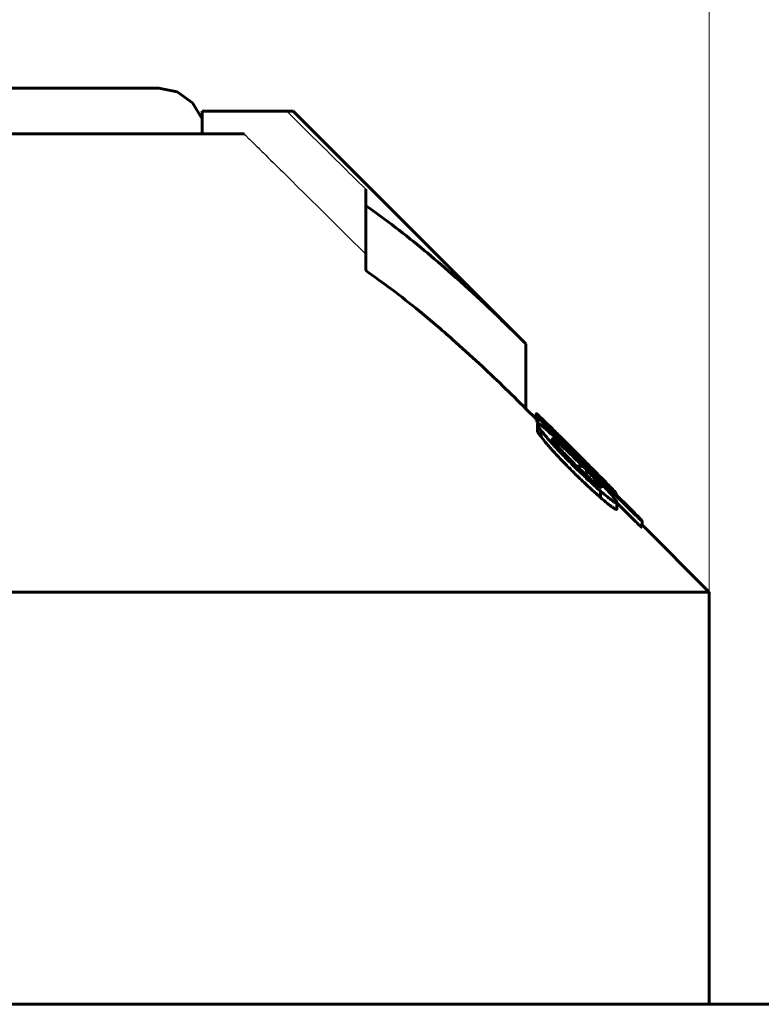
# Model space of a CAD drawing. Header units: millimetres. Extents: x 0 to 594, y 0 to 420.
# Tile 11 of 24: x 150 to 166, y 250 to 271. Entities that reach past the tile are written whole.
import ezdxf

# ---------------------------------------------------------------- set-up
doc = ezdxf.new("R2010")
doc.units = ezdxf.units.MM
for name, pattern in [('K5LT-1', [0]), ('K5LT_BASIC', [0]), ('K5LT_THIN', [0])]:
    doc.linetypes.add(name, pattern=pattern)
doc.layers.add('Системный слой', color=7, linetype='Continuous')
doc.layers.add('Системный слой (1)', color=251, linetype='Continuous', true_color=0x6c6c6c)
doc.styles.add('KDIMTEXTSTYLE', font='txt', dxfattribs={"width": 0.96, "oblique": 15, "height": 5})
doc.styles.add('KTEXTSTYLE', font='txt', dxfattribs={"width": 0.96, "height": 5})
doc.dimstyles.new('KDIMSTYLE (1.00)', dxfattribs={"dimtxt": 5, "dimasz": 1, "dimexe": 2, "dimexo": 0, "dimgap": 1, "dimtad": 1, "dimtxsty": 'KDIMTEXTSTYLE', "dimsah": 1, "dimcen": 0, "dimdle": 1, "dimadec": 0, "dimazin": 0, "dimtfac": 0.667, "dimtmove": 0, "dimatfit": 3, "dimfxl": 1, "dimtvp": 1, "dimtolj": 1, "dimtzin": 0, "dimarcsym": 0})

# ---------------------------------------------------------------- blocks, each defined once
blk = doc.blocks.new('U7')
at = {"layer": 'Системный слой (1)', "color": 150, "linetype": 'K5LT_BASIC', "lineweight": 60, "true_color": 0x0080ff}
for p, q in [((160.973, 262.404), (160.751, 262.626)), ((164.751, 258.626), (163.285, 260.092))]:
    blk.add_line(p, q, dxfattribs=at)
blk = doc.blocks.new('U8')
at = {"layer": 'Системный слой (1)', "color": 150, "linetype": 'K5LT_BASIC', "lineweight": 60, "true_color": 0x0080ff}
for p, q in [((152.735, 269.626), (153.136, 269.543)), ((153.136, 269.543), (153.47, 269.306)), ((153.47, 269.306), (153.681, 268.956))]:
    blk.add_line(p, q, dxfattribs=at)
blk = doc.blocks.new('U19')
at = {"layer": 'Системный слой (1)', "color": 150, "linetype": 'K5LT_BASIC', "lineweight": 60, "true_color": 0x0080ff}
for p, q in [((162.718, 260.779), (162.719, 260.777)), ((162.719, 260.777), (162.719, 260.776)), ((162.719, 260.776), (162.72, 260.775))]:
    blk.add_line(p, q, dxfattribs=at)
blk = doc.blocks.new('U20')
at = {"layer": 'Системный слой (1)', "color": 150, "linetype": 'K5LT_BASIC', "lineweight": 60, "true_color": 0x0080ff}
for p, q in [((160.973, 262.38), (160.978, 262.372)), ((160.978, 262.372), (160.99, 262.356)), ((160.99, 262.356), (161.01, 262.332))]:
    blk.add_line(p, q, dxfattribs=at)
blk = doc.blocks.new('D0')
at = {"layer": 'Системный слой (1)'}
for points in [[(129.251, 275.823), (129.751, 276.481), (124.751, 275.823), (129.751, 275.165)], [(164.751, 275.823), (159.751, 276.481), (160.251, 275.823), (159.751, 275.165)]]:
    blk.add_hatch(color=7, dxfattribs=at).paths.add_polyline_path(points)
at = {"layer": 'Системный слой (1)', "color": 7, "linetype": 'K5LT_THIN', "lineweight": 18}
for p, q in [((124.751, 258.626), (124.751, 277.823)), ((164.751, 258.626), (164.751, 277.823)), ((124.751, 275.823), (129.751, 276.481)), ((129.751, 276.481), (129.251, 275.823)), ((160.251, 275.823), (159.751, 276.481)), ((159.751, 276.481), (164.751, 275.823)), ((129.751, 275.165), (124.751, 275.823)), ((124.751, 275.823), (164.751, 275.823)), ((129.251, 275.823), (129.751, 275.165)), ((164.751, 275.823), (159.751, 275.165)), ((159.751, 275.165), (160.251, 275.823))]:
    blk.add_line(p, q, dxfattribs=at)
blk.add_wipeout([(140.732, 276.823), (140.732, 284.205), (148.448, 284.205), (148.448, 276.823)]).dxf.layer = 'Системный слой (1)'
at = {"layer": 'Системный слой (1)', "color": 7, "insert": (140.732, 283.411), "char_height": 5, "attachment_point": 1, "style": 'KTEXTSTYLE'}
blk.add_mtext('\\fArial|b0|c204|p34;\\H5.0;\\W1.000;\\Q15;\\fGOST Type AU|b0|i0|c204|p34;\\Q15;\\W0.960;40', dxfattribs=at)
blk = doc.blocks.new('KDIMARROW_01')
at = {"layer": 'Системный слой'}
blk.add_hatch(color=0, dxfattribs=at).paths.add_polyline_path([(-5, -0.658), (0, 0), (-5, 0.658), (-4.5, 0)])
at = {"layer": 'Системный слой', "color": 0, "linetype": 'K5LT_THIN', "lineweight": 18}
for p, q in [((-4.5, 0), (-5, 0.658)), ((-5, 0.658), (0, 0)), ((0, 0), (-5, -0.658)), ((-5, -0.658), (-4.5, 0))]:
    blk.add_line(p, q, dxfattribs=at)
at = {"layer": 'Системный слой (1)', "color": 0, "linetype": 'K5LT_THIN', "lineweight": 18}
blk.add_line((305.918, 124.034), (303.918, 124.034), dxfattribs=at)

msp = doc.modelspace()

# ---------------------------------------------------------------- linework, layer by layer
at = {"layer": 'Системный слой (1)', "color": 150, "linetype": 'K5LT_BASIC', "lineweight": 60, "true_color": 0x0080ff}
for p, q in [((145.251, 269.626), (152.735, 269.626)), ((155.524, 269.126), (153.681, 269.126)), ((153.681, 268.626), (153.681, 269.126)), ((155.524, 269.126), (155.665, 269.126)), ((160.751, 264.041), (155.665, 269.126)), ((146.501, 268.626), (154.596, 268.626)), ((157.251, 267.06), (157.251, 267.419)), ((157.251, 265.646), (157.251, 267.06)), ((160.751, 262.626), (160.751, 264.041)), ((160.973, 262.38), (160.973, 262.521)), ((161.01, 262.439), (161.01, 262.446)), ((161.01, 262.301), (161.01, 262.439)), ((161, 262.148), (161, 262.29)), ((161.14, 262.327), (161.14, 262.328)), ((161.264, 262.224), (161.264, 262.237)), ((161.079, 262.013), (161.079, 262.155)), ((161.357, 261.912), (161.357, 261.961)), ((161.671, 261.846), (161.812, 261.706)), ((161.873, 261.532), (161.663, 261.737)), ((161.805, 261.665), (161.736, 261.734)), ((161.812, 261.706), (161.942, 261.575)), ((161.901, 261.57), (161.901, 261.611)), ((161.881, 261.522), (161.924, 261.481)), ((161.924, 261.312), (161.924, 261.439)), ((162.073, 261.17), (162.073, 261.288)), ((162.354, 261.143), (162.354, 261.141)), ((162.377, 260.688), (162.377, 260.829)), ((162.404, 260.913), (162.404, 260.9)), ((162.657, 260.816), (162.7, 260.773)), ((162.7, 260.773), (163.032, 260.442)), ((162.718, 260.781), (162.718, 260.78)), ((162.718, 260.755), (162.718, 260.78)), ((162.72, 260.754), (162.72, 260.775)), ((162.735, 260.438), (162.735, 260.579)), ((162.735, 260.571), (163.136, 260.171)), ((163.285, 260.178), (163.285, 260.177)), ((163.285, 260.036), (163.285, 260.177)), ((124.751, 258.626), (164.751, 258.626)), ((164.751, 249.626), (164.751, 258.626)), ((203.151, 249.626), (86.351, 249.626))]:
    msp.add_line(p, q, dxfattribs=at)
at = {"layer": 'Системный слой (1)', "color": 7, "linetype": 'K5LT-1'}
for points, knots in [([(157.251, 267.419), (157.06, 267.608), (156.678, 267.985), (156.2, 268.459), (155.815, 268.839), (155.621, 269.031), (155.524, 269.126)], [0, 0, 0, 0, 0.522477, 1.044954, 1.310311, 1.575669, 1.575669, 1.575669, 1.575669]), ([(154.596, 268.626), (154.609, 268.614), (154.639, 268.584), (154.706, 268.518), (154.835, 268.392), (155.085, 268.145), (155.492, 267.743), (156.023, 267.22), (156.626, 266.623), (157.037, 266.216), (157.251, 266.005)], [0, 0, 0, 0, 0.072514, 0.181284, 0.398826, 0.833908, 1.667816, 2.814639, 3.983986, 5.255882, 5.255882, 5.255882, 5.255882])]:
    msp.add_open_spline(points, degree=3, knots=knots, dxfattribs=at)
at = {"layer": 'Системный слой (1)', "color": 150, "linetype": 'K5LT_BASIC', "lineweight": 60, "true_color": 0x0080ff}
for points, knots in [([(160.751, 264.041), (160.446, 264.345), (159.91, 264.867), (159.167, 265.544), (158.525, 266.094), (157.901, 266.593), (157.47, 266.908), (157.251, 267.06)], [0, 0, 0, 0, 2.181063, 3.80596, 5.167529, 6.570618, 8, 8, 8, 8]), ([(160.751, 262.626), (160.413, 262.964), (159.883, 263.478), (159.105, 264.184), (158.468, 264.727), (157.835, 265.228), (157.44, 265.514), (157.251, 265.646)], [0, 0, 0, 0, 2.418116, 3.75696, 5.407697, 6.764106, 8, 8, 8, 8]), ([(161.236, 262.279), (161.21, 262.304), (161.172, 262.341), (161.121, 262.391), (161.082, 262.428), (161.037, 262.471), (161.005, 262.5), (160.984, 262.517), (160.975, 262.523), (160.973, 262.522), (160.973, 262.521)], [0, 0, 0, 0, 2.151305, 3.224126, 4.605271, 5.902664, 8.075218, 8.915326, 10.096859, 11, 11, 11, 11]), ([(160.973, 262.521), (160.973, 262.52), (160.975, 262.517), (160.981, 262.508), (160.995, 262.49), (161.023, 262.458), (161.073, 262.401), (161.112, 262.359), (161.14, 262.328)], [0, 0, 0, 0, 1.125895, 1.689612, 2.551579, 4.98929, 6.096596, 9, 9, 9, 9]), ([(161.14, 262.327), (161.131, 262.337), (161.116, 262.351), (161.096, 262.371), (161.079, 262.388), (161.06, 262.405), (161.043, 262.42), (161.03, 262.432), (161.018, 262.441), (161.012, 262.444), (161.01, 262.446)], [0, 0, 0, 0, 1.836998, 2.729229, 3.860526, 5.145581, 6.55774, 7.820357, 8.998514, 11, 11, 11, 11]), ([(161.01, 262.439), (161.019, 262.429), (161.04, 262.405), (161.071, 262.372), (161.1, 262.341), (161.121, 262.318), (161.135, 262.305), (161.14, 262.299)], [0, 0, 0, 0, 2.192469, 4.57628, 5.943653, 7.17318, 8, 8, 8, 8]), ([(161.663, 261.737), (161.606, 261.792), (161.53, 261.864), (161.415, 261.972), (161.336, 262.045), (161.244, 262.128), (161.184, 262.18), (161.136, 262.22), (161.107, 262.243), (161.078, 262.265), (161.049, 262.285), (161.019, 262.301), (161.002, 262.302), (161, 262.293), (161, 262.29)], [0, 0, 0, 0, 2.941336, 3.836699, 5.896985, 7.063009, 8.831246, 9.354729, 10.064191, 10.796175, 11.463267, 12.612601, 14.13645, 15, 15, 15, 15]), ([(161, 262.29), (161, 262.284), (161.005, 262.269), (161.028, 262.226), (161.058, 262.184), (161.079, 262.155)], [0, 0, 0, 0, 1.63703, 3.16498, 6, 6, 6, 6]), ([(161.671, 261.846), (161.623, 261.894), (161.554, 261.963), (161.462, 262.055), (161.363, 262.153), (161.288, 262.228), (161.236, 262.279)], [0, 0, 0, 0, 2.260503, 3.282104, 4.393278, 7, 7, 7, 7]), ([(161.264, 262.237), (161.261, 262.239), (161.257, 262.243), (161.252, 262.246), (161.25, 262.247), (161.248, 262.248), (161.248, 262.248), (161.248, 262.247)], [0, 0, 0, 0, 3.557647, 5.156933, 6.444415, 7.06069, 8, 8, 8, 8]), ([(161.736, 261.734), (161.682, 261.788), (161.588, 261.884), (161.484, 261.99), (161.412, 262.065), (161.37, 262.109), (161.335, 262.146), (161.314, 262.169), (161.295, 262.19), (161.277, 262.209), (161.264, 262.225), (161.254, 262.237), (161.249, 262.244), (161.248, 262.247), (161.248, 262.247)], [0, 0, 0, 0, 3.923338, 6.828566, 7.773623, 9.537643, 10.293543, 10.919118, 11.53981, 12.283196, 13.062051, 13.648367, 14.351071, 15, 15, 15, 15]), ([(161.901, 261.611), (161.839, 261.674), (161.725, 261.787), (161.604, 261.907), (161.504, 262.006), (161.428, 262.081), (161.359, 262.148), (161.317, 262.188), (161.29, 262.214), (161.272, 262.231), (161.264, 262.237)], [0, 0, 0, 0, 3.030709, 5.434008, 5.849278, 7.93828, 9.255324, 9.59512, 10.395852, 11, 11, 11, 11]), ([(161, 262.148), (161, 262.142), (161.005, 262.126), (161.03, 262.082), (161.059, 262.041), (161.079, 262.013)], [0, 0, 0, 0, 1.730476, 3.30774, 6, 6, 6, 6]), ([(161.079, 262.155), (161.112, 262.114), (161.163, 262.052), (161.24, 261.962), (161.305, 261.887), (161.38, 261.804), (161.459, 261.719), (161.57, 261.601), (161.693, 261.476), (161.792, 261.378), (161.828, 261.343)], [0, 0, 0, 0, 1.964611, 2.817549, 3.84942, 5.043297, 6.159239, 7.206821, 9.600072, 11, 11, 11, 11]), ([(161.079, 262.013), (161.118, 261.965), (161.187, 261.881), (161.292, 261.76), (161.389, 261.652), (161.495, 261.539), (161.644, 261.384), (161.756, 261.272), (161.828, 261.201)], [0, 0, 0, 0, 1.900396, 3.092196, 4.112545, 5.454836, 6.724362, 9, 9, 9, 9]), ([(161.357, 261.961), (161.351, 261.964), (161.341, 261.97), (161.327, 261.975), (161.322, 261.974), (161.322, 261.97)], [0, 0, 0, 0, 1.960426, 3.260912, 6, 6, 6, 6]), ([(161.322, 261.97), (161.322, 261.968), (161.324, 261.963), (161.329, 261.953), (161.337, 261.939), (161.354, 261.916), (161.381, 261.881), (161.416, 261.84), (161.459, 261.791), (161.515, 261.729), (161.585, 261.654), (161.636, 261.601), (161.663, 261.573)], [0, 0, 0, 0, 0.805148, 1.248891, 1.938395, 2.917395, 4.161697, 5.499587, 6.75037, 8.574279, 10.705306, 13, 13, 13, 13]), ([(161.924, 261.439), (161.869, 261.494), (161.788, 261.573), (161.682, 261.675), (161.619, 261.735), (161.551, 261.798), (161.5, 261.844), (161.443, 261.892), (161.4, 261.928), (161.37, 261.951), (161.357, 261.961)], [0, 0, 0, 0, 3.034226, 4.363405, 5.781671, 6.5159, 8.162721, 8.733623, 9.966804, 11, 11, 11, 11]), ([(161.805, 261.665), (161.846, 261.625), (161.911, 261.561), (162.025, 261.448), (162.098, 261.377), (162.146, 261.331)], [0, 0, 0, 0, 2.1328, 3.394448, 6, 6, 6, 6]), ([(162.354, 261.143), (162.354, 261.144), (162.352, 261.147), (162.343, 261.159), (162.326, 261.178), (162.301, 261.205), (162.265, 261.242), (162.229, 261.279), (162.187, 261.322), (162.122, 261.388), (162.026, 261.485), (161.944, 261.568), (161.901, 261.611)], [0, 0, 0, 0, 0.807134, 1.576622, 2.248255, 3.419433, 4.3292, 5.39801, 6.324666, 7.462076, 10.09373, 13, 13, 13, 13]), ([(162.526, 260.988), (162.48, 261.035), (162.409, 261.107), (162.304, 261.213), (162.213, 261.304), (162.09, 261.427), (161.999, 261.519), (161.942, 261.575)], [0, 0, 0, 0, 2.057392, 3.086999, 4.415999, 5.81559, 8, 8, 8, 8]), ([(161.663, 261.573), (161.686, 261.549), (161.74, 261.493), (161.796, 261.437), (161.828, 261.406)], [0, 0, 0, 0, 2.136773, 5, 5, 5, 5]), ([(161.828, 261.406), (161.883, 261.352), (161.983, 261.255), (162.088, 261.156), (162.163, 261.087), (162.205, 261.049), (162.259, 261.003), (162.3, 260.968), (162.339, 260.939), (162.363, 260.922), (162.385, 260.908), (162.397, 260.902), (162.404, 260.9)], [0, 0, 0, 0, 3.318504, 5.809492, 6.216533, 7.861175, 8.353076, 9.634972, 10.621034, 11.298558, 11.798368, 13, 13, 13, 13]), ([(161.881, 261.522), (161.881, 261.522), (161.881, 261.523), (161.878, 261.526), (161.876, 261.529), (161.874, 261.53), (161.873, 261.532)], [0, 0, 0, 0, 2.41764, 4.20903, 4.938628, 7, 7, 7, 7]), ([(162.579, 260.795), (162.511, 260.871), (162.41, 260.98), (162.275, 261.123), (162.132, 261.272), (162.014, 261.391), (161.924, 261.481)], [0, 0, 0, 0, 2.528514, 3.491635, 4.369076, 7, 7, 7, 7]), ([(162.073, 261.288), (162.049, 261.312), (162.016, 261.347), (161.975, 261.388), (161.951, 261.412), (161.935, 261.428), (161.927, 261.437), (161.924, 261.439)], [0, 0, 0, 0, 3.795741, 5.442887, 6.558195, 7.6047, 8, 8, 8, 8]), ([(161.828, 261.343), (161.883, 261.289), (161.97, 261.205), (162.088, 261.093), (162.217, 260.973), (162.313, 260.886), (162.377, 260.829)], [0, 0, 0, 0, 2.112463, 3.297249, 4.463, 7, 7, 7, 7]), ([(161.828, 261.201), (161.883, 261.147), (161.97, 261.063), (162.088, 260.952), (162.217, 260.831), (162.313, 260.744), (162.377, 260.688)], [0, 0, 0, 0, 2.112463, 3.297249, 4.463, 7, 7, 7, 7]), ([(162.404, 260.913), (162.404, 260.915), (162.402, 260.92), (162.395, 260.931), (162.385, 260.946), (162.369, 260.966), (162.349, 260.991), (162.327, 261.016), (162.296, 261.05), (162.252, 261.099), (162.187, 261.169), (162.124, 261.235), (162.085, 261.276), (162.073, 261.288)], [0, 0, 0, 0, 0.909854, 1.513215, 2.289354, 3.19323, 4.181344, 5.17336, 5.972519, 7.772342, 10.08646, 12.812856, 14, 14, 14, 14]), ([(162.146, 261.331), (162.186, 261.293), (162.231, 261.25), (162.276, 261.208), (162.293, 261.193), (162.313, 261.175), (162.332, 261.157), (162.345, 261.146), (162.353, 261.141), (162.354, 261.141), (162.354, 261.141)], [0, 0, 0, 0, 4.722345, 5.287138, 6.050282, 7.002963, 8.315355, 9.413692, 10.049974, 11, 11, 11, 11]), ([(162.718, 260.781), (162.718, 260.783), (162.71, 260.794), (162.681, 260.826), (162.635, 260.876), (162.579, 260.934), (162.537, 260.977), (162.526, 260.988)], [0, 0, 0, 0, 1.789374, 2.928937, 4.433781, 7.133698, 8, 8, 8, 8]), ([(162.377, 260.829), (162.43, 260.784), (162.506, 260.721), (162.58, 260.662), (162.629, 260.626), (162.662, 260.602), (162.696, 260.581), (162.718, 260.571), (162.732, 260.57), (162.735, 260.575), (162.735, 260.579)], [0, 0, 0, 0, 3.241238, 4.734287, 5.230959, 6.937637, 7.578209, 8.850655, 9.960123, 11, 11, 11, 11]), ([(162.735, 260.579), (162.735, 260.584), (162.731, 260.596), (162.719, 260.618), (162.697, 260.651), (162.652, 260.709), (162.604, 260.766), (162.579, 260.795)], [0, 0, 0, 0, 1.607525, 2.394884, 3.385259, 5.757021, 8, 8, 8, 8]), ([(162.657, 260.816), (162.657, 260.816), (162.656, 260.817), (162.654, 260.818), (162.653, 260.82), (162.65, 260.823), (162.645, 260.828), (162.624, 260.849), (162.604, 260.869), (162.587, 260.886)], [0, 0, 0, 0, 0.302522, 0.432518, 0.685697, 1.012712, 1.655641, 2.818169, 10, 10, 10, 10]), ([(162.587, 260.886), (162.603, 260.871), (162.626, 260.851), (162.658, 260.823), (162.681, 260.804), (162.699, 260.789), (162.714, 260.779), (162.718, 260.778), (162.718, 260.78)], [0, 0, 0, 0, 1.741591, 2.62644, 4.365123, 5.441638, 6.640696, 9, 9, 9, 9]), ([(162.377, 260.688), (162.43, 260.643), (162.506, 260.579), (162.58, 260.521), (162.629, 260.484), (162.662, 260.461), (162.696, 260.44), (162.718, 260.43), (162.732, 260.429), (162.735, 260.434), (162.735, 260.438)], [0, 0, 0, 0, 3.241238, 4.734287, 5.230959, 6.937637, 7.578209, 8.850655, 9.960123, 11, 11, 11, 11]), ([(163.259, 260.21), (163.249, 260.221), (163.231, 260.241), (163.201, 260.271), (163.155, 260.319), (163.097, 260.377), (163.049, 260.425), (163.032, 260.442)], [0, 0, 0, 0, 1.509445, 2.203137, 3.226347, 6.346664, 8, 8, 8, 8]), ([(163.136, 260.313), (163.147, 260.302), (163.17, 260.28), (163.199, 260.251), (163.225, 260.227), (163.245, 260.21), (163.268, 260.19), (163.279, 260.181), (163.285, 260.177)], [0, 0, 0, 0, 1.445263, 3.068757, 4.134024, 5.319211, 6.447918, 9, 9, 9, 9]), ([(163.136, 260.171), (163.147, 260.161), (163.17, 260.139), (163.199, 260.11), (163.225, 260.086), (163.245, 260.068), (163.268, 260.048), (163.279, 260.04), (163.285, 260.036)], [0, 0, 0, 0, 1.445263, 3.068757, 4.134024, 5.319211, 6.447918, 9, 9, 9, 9]), ([(163.285, 260.178), (163.285, 260.178), (163.285, 260.179), (163.284, 260.18), (163.283, 260.182), (163.28, 260.185), (163.275, 260.191), (163.268, 260.2), (163.261, 260.207), (163.259, 260.21)], [0, 0, 0, 0, 0.686058, 1.198733, 1.925253, 2.85007, 4.148104, 7.759406, 10, 10, 10, 10])]:
    msp.add_open_spline(points, degree=3, knots=knots, dxfattribs=at)
msp.add_open_spline([(163.136, 260.313), (162.471, 260.975), (161.806, 261.637), (161.14, 262.299)], degree=3, dxfattribs=at)

# ---------------------------------------------------------------- block references
at = {"layer": 'Системный слой (1)'}
for name in ['U8', 'U7', 'U20', 'U19']:
    msp.add_blockref(name, (0, 0), dxfattribs=at)

# ---------------------------------------------------------------- next in the draw order: dimensions: what is measured, and where the dimension line sits
at = {"layer": 'Системный слой (1)', "color": 7}
dim = msp.add_linear_dim(base=(124.751, 275.823), p1=(164.751, 258.626), p2=(124.751, 258.626), dimstyle='KDIMSTYLE (1.00)', override={"dimexo": 0, "dimpost": '\\fGOST Type AU|b0|c204|p34;\\H5.0;\\W0.960;\\Q15;<>', "dimblk1": 'KDIMARROW_01', "dimblk2": 'KDIMARROW_01', "dimse1": 0, "dimse2": 0, "dimclrt": 7, "dimtol": 1, "dimtp": 0, "dimtm": 0, "dimtdec": 5, "dimtolj": 1}, dxfattribs=at)
dim.commit()
dim.dimension.update_dxf_attribs({"geometry": 'D0', "text_midpoint": (144.751, 275.823), "dimtype": 160})

doc.saveas('drawing.dxf')
